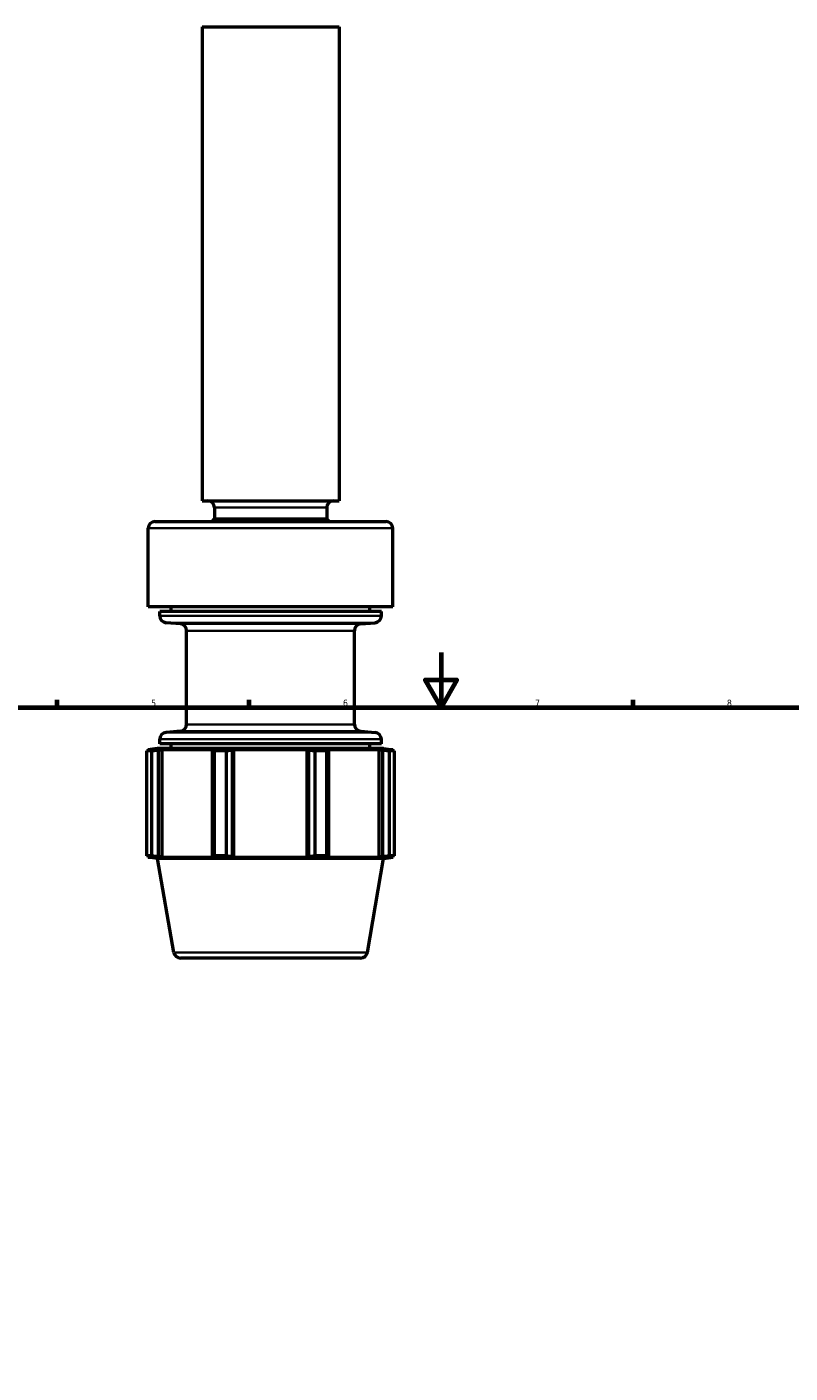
# Model space of a CAD drawing. Header units: millimetres. Extents: x -201 to 907, y -252 to 823.
# Tile 7 of 8: x 269 to 548, y 331 to 822. Entities that reach past the tile are written whole.
import ezdxf

# ---------------------------------------------------------------- set-up
doc = ezdxf.new("R2010")
doc.units = ezdxf.units.MM
for name, color, linetype, lineweight in [('Border (ANSI)', 7, 'Continuous', 70), ('Visible (ANSI)', 7, 'Continuous', 50), ('Visible Narrow (ANSI)', 7, 'Continuous', 35)]:
    doc.layers.add(name, color=color, linetype=linetype, lineweight=lineweight)
doc.styles.add('Note Text (ANSI)', font='tahoma.ttf')

# ---------------------------------------------------------------- blocks, each defined once
blk = doc.blocks.new('Borders Default Border')
at = {"layer": 'Border (ANSI)'}
for p, q in [((280.33, 574), (280.33, 576.8)), ((350.42, 574), (350.42, 576.8)), ((490.58, 574), (490.58, 576.8))]:
    blk.add_line(p, q, dxfattribs=at)
at = {"layer": 'Border (ANSI)', "flags": 128}
for points in [[(420.5, 594), (420.5, 574), (414.73, 584), (426.27, 584), (420.5, 574)], [(20, 20), (20, 574), (821, 574), (821, 20), (20, 20)]]:
    blk.add_lwpolyline(points, dxfattribs=at)
at = {"layer": 'Border (ANSI)', "color": 5, "true_color": 0x0000ff, "char_height": 2.4, "attachment_point": 7, "style": 'Note Text (ANSI)'}
for s, insert in [('5', (314.67, 574.35)), ('6', (384.69, 574.35)), ('7', (454.8, 574.4)), ('8', (524.84, 574.35))]:
    blk.add_mtext(s, dxfattribs=dict(at, insert=insert))

msp = doc.modelspace()

# ---------------------------------------------------------------- linework, layer by layer
at = {"layer": 'Visible (ANSI)'}
for p, q in [((333.27, 822.46), (383.27, 822.46)), ((333.27, 822.46), (333.27, 649.46)), ((383.27, 822.46), (383.27, 649.46)), ((333.27, 649.46), (383.27, 649.46)), ((337.77, 646.96), (337.77, 642.87)), ((378.77, 646.96), (378.77, 642.87)), ((313.64, 610.73), (313.64, 639.37)), ((316.14, 641.87), (400.39, 641.87)), ((337.77, 642.87), (378.77, 642.87)), ((402.89, 610.73), (402.89, 639.37)), ((402.89, 610.73), (313.64, 610.73)), ((322.02, 609.03), (322.02, 610.73)), ((394.52, 609.03), (394.52, 610.73)), ((398.71, 609.03), (317.83, 609.03)), ((317.83, 607.4), (317.83, 609.03)), ((325.36, 604.45), (320.11, 604.91)), ((391.18, 604.45), (396.42, 604.91)), ((398.71, 607.4), (398.71, 609.03)), ((327.64, 567.78), (327.64, 601.96)), ((388.89, 567.78), (388.89, 601.96)), ((317.83, 560.71), (317.83, 562.34)), ((398.71, 560.71), (317.83, 560.71)), ((325.36, 565.29), (320.11, 564.83)), ((322.02, 559.01), (322.02, 560.71)), ((391.18, 565.29), (396.42, 564.83)), ((394.52, 559.01), (394.52, 560.71)), ((398.71, 560.71), (398.71, 562.34)), ((314.84, 558.06), (313.1, 558.06)), ((313.1, 519.81), (313.1, 558.06)), ((317.02, 559.01), (313.63, 558.53)), ((315.69, 558.53), (313.63, 558.53)), ((313.63, 558.18), (313.63, 558.53)), ((315.69, 558.53), (314.32, 558.33)), ((314.84, 558.06), (314.84, 519.81)), ((399.52, 559.01), (317.02, 559.01)), ((317.4, 558.33), (318.67, 558.53)), ((317.4, 519.54), (317.4, 558.33)), ((337.66, 558.53), (318.67, 558.53)), ((318.67, 519.33), (318.67, 558.53)), ((337.66, 558.53), (336.99, 558.33)), ((336.99, 558.33), (336.99, 519.54)), ((342.02, 558.06), (337.83, 558.06)), ((337.83, 519.81), (337.83, 558.06)), ((342.02, 558.06), (342.02, 519.81)), ((344.41, 558.33), (344.85, 558.53)), ((344.41, 519.54), (344.41, 558.33)), ((371.69, 558.53), (344.85, 558.53)), ((344.85, 519.33), (344.85, 558.53)), ((371.69, 558.53), (372.13, 558.33)), ((371.69, 519.33), (371.69, 558.53)), ((372.13, 558.33), (372.13, 519.54)), ((378.71, 558.06), (374.52, 558.06)), ((374.52, 519.81), (374.52, 558.06)), ((378.71, 558.06), (378.71, 519.81)), ((379.55, 558.33), (378.88, 558.53)), ((397.86, 558.53), (378.88, 558.53)), ((379.55, 519.54), (379.55, 558.33)), ((397.86, 558.53), (399.14, 558.33)), ((397.86, 519.33), (397.86, 558.53)), ((399.14, 558.33), (399.14, 519.54)), ((399.52, 559.01), (402.91, 558.53)), ((402.22, 558.33), (400.84, 558.53)), ((402.91, 558.53), (400.84, 558.53)), ((403.43, 558.06), (401.7, 558.06)), ((401.7, 519.81), (401.7, 558.06)), ((402.91, 558.18), (402.91, 558.53)), ((403.43, 558.06), (403.43, 519.81)), ((314.84, 519.81), (313.1, 519.81)), ((313.63, 519.33), (313.63, 519.69)), ((317.02, 518.86), (313.63, 519.33)), ((313.63, 519.33), (315.69, 519.33)), ((314.32, 519.54), (315.69, 519.33)), ((399.52, 518.86), (317.02, 518.86)), ((322.93, 484.53), (317.02, 518.86)), ((318.67, 519.33), (317.4, 519.54)), ((318.67, 519.33), (337.66, 519.33)), ((336.99, 519.54), (337.66, 519.33)), ((342.02, 519.81), (337.83, 519.81)), ((344.85, 519.33), (344.41, 519.54)), ((344.85, 519.33), (371.69, 519.33)), ((372.13, 519.54), (371.69, 519.33)), ((378.71, 519.81), (374.52, 519.81)), ((378.88, 519.33), (379.55, 519.54)), ((378.88, 519.33), (397.86, 519.33)), ((393.61, 484.53), (399.52, 518.86)), ((399.14, 519.54), (397.86, 519.33)), ((399.52, 518.86), (402.91, 519.33)), ((400.84, 519.33), (402.22, 519.54)), ((400.84, 519.33), (402.91, 519.33)), ((403.43, 519.81), (401.7, 519.81)), ((402.91, 519.33), (402.91, 519.69)), ((391.14, 482.46), (325.39, 482.46))]:
    msp.add_line(p, q, dxfattribs=at)
for centre, radius, start, end in [((335.27, 646.96), 2.5, 0, 90), ((381.27, 646.96), 2.5, 90, 180), ((316.14, 639.37), 2.5, 90, 180), ((358.27, 624.54), 27.5, 138.1982, 140.9356), ((358.27, 624.54), 27.5, 39.0644, 41.8018), ((400.39, 639.37), 2.5, 0, 90), ((320.33, 607.4), 2.5, 180, 265), ((396.21, 607.4), 2.5, 275, 0), ((325.14, 601.96), 2.5, 0, 85), ((391.39, 601.96), 2.5, 95, 180), ((325.14, 567.78), 2.5, 275, 0), ((391.39, 567.78), 2.5, 180, 265), ((320.33, 562.34), 2.5, 95, 180), ((396.21, 562.34), 2.5, 0, 85), ((325.39, 484.96), 2.5, 189.7702, 270), ((391.14, 484.96), 2.5, 270, 350.2298)]:
    msp.add_arc(centre, radius, start, end, dxfattribs=at)
for points, weights in [([(313.1, 558.06), (313.73, 558.2), (314.32, 558.33)], [1, 1.00161985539, 1.00242336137]), ([(317.4, 558.33), (316.14, 558.2), (314.84, 558.06)], [1.00242336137, 1.00161985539, 1]), ([(337.83, 558.06), (337.4, 558.2), (336.99, 558.33)], [1, 1.00161985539, 1.00242336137]), ([(344.41, 558.33), (343.24, 558.2), (342.02, 558.06)], [1.00242336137, 1.00161985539, 1]), ([(374.52, 558.06), (373.3, 558.2), (372.13, 558.33)], [1, 1.00161985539, 1.00242336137]), ([(379.55, 558.33), (379.14, 558.2), (378.71, 558.06)], [1.00242336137, 1.00161985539, 1]), ([(401.7, 558.06), (400.39, 558.2), (399.14, 558.33)], [1, 1.00161985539, 1.00242336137]), ([(402.22, 558.33), (402.81, 558.2), (403.43, 558.06)], [1.00242336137, 1.00161985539, 1]), ([(314.32, 519.54), (313.73, 519.67), (313.1, 519.81)], [1.00242336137, 1.00161985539, 1]), ([(314.84, 519.81), (316.14, 519.67), (317.4, 519.54)], [1, 1.00161985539, 1.00242336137]), ([(336.99, 519.54), (337.4, 519.67), (337.83, 519.81)], [1.00242336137, 1.00161985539, 1]), ([(342.02, 519.81), (343.24, 519.67), (344.41, 519.54)], [1, 1.00161985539, 1.00242336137]), ([(372.13, 519.54), (373.3, 519.67), (374.52, 519.81)], [1.00242336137, 1.00161985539, 1]), ([(378.71, 519.81), (379.14, 519.67), (379.55, 519.54)], [1, 1.00161985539, 1.00242336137]), ([(399.14, 519.54), (400.39, 519.67), (401.7, 519.81)], [1.00242336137, 1.00161985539, 1]), ([(403.43, 519.81), (402.81, 519.67), (402.22, 519.54)], [1, 1.00161985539, 1.00242336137])]:
    msp.add_rational_spline(points, weights, degree=2, dxfattribs=at)
at = {"layer": 'Visible Narrow (ANSI)'}
for p, q in [((378.52, 646.96), (338.02, 646.96)), ((402.34, 639.37), (314.19, 639.37)), ((318.33, 607.4), (398.21, 607.4)), ((395.95, 604.91), (320.58, 604.91)), ((325.77, 604.45), (390.77, 604.45)), ((388.52, 601.96), (328.02, 601.96)), ((328.02, 567.78), (388.52, 567.78)), ((398.21, 562.34), (318.33, 562.34)), ((320.58, 564.83), (395.95, 564.83)), ((390.77, 565.29), (325.77, 565.29)), ((323.36, 484.53), (393.17, 484.53))]:
    msp.add_line(p, q, dxfattribs=at)

# ---------------------------------------------------------------- block references
msp.add_blockref('Borders Default Border', (0, 0))

doc.saveas('drawing.dxf')
